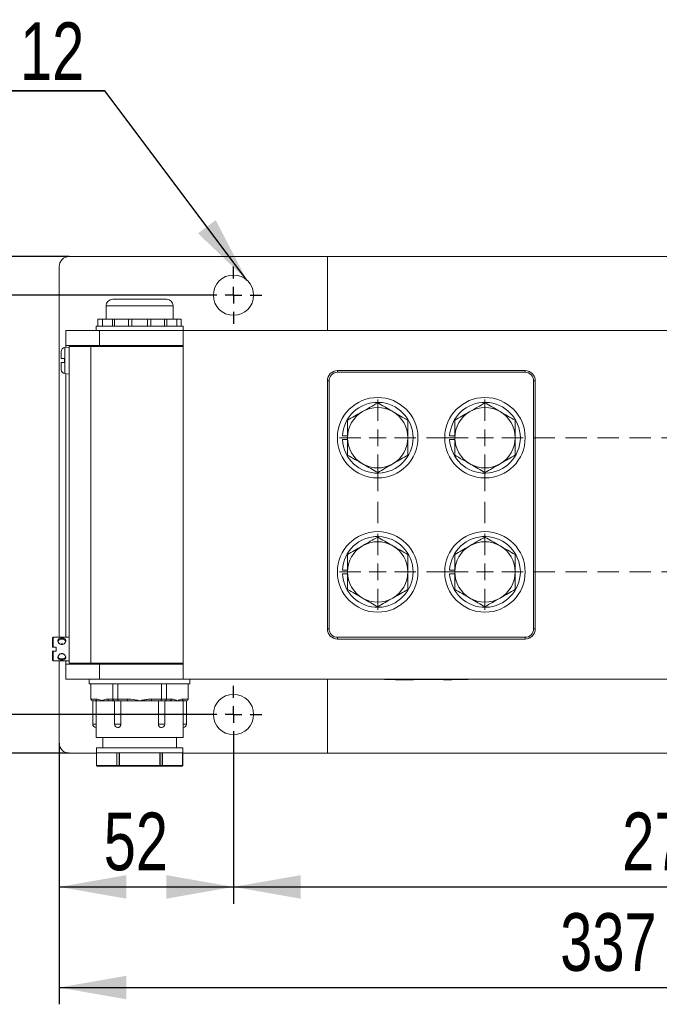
# Model space of a CAD drawing. Header units: millimetres. Extents: x 5 to 522, y 5 to 292.
# Tile 3 of 13: x 75 to 113, y 70 to 129. Entities that reach past the tile are written whole.
import ezdxf

# ---------------------------------------------------------------- set-up
doc = ezdxf.new("R2010")
doc.units = ezdxf.units.MM
doc.linetypes.add('HIDDEN', pattern=[1.905, 1.27, -0.635])
doc.layers.add('1', color=7, linetype='Continuous')
doc.layers.add('2', color=7, linetype='HIDDEN', lineweight=15)
doc.styles.add('SLDTEXTSTYLE0', font='TXT', dxfattribs={"width": 0.75})
doc.dimstyles.new('SLDDIMSTYLE0', dxfattribs={"dimtxt": 3.439583, "dimasz": 4, "dimexe": 0, "dimexo": 0.0625, "dimgap": 0.859896, "dimtad": 1, "dimlfac": 5, "dimrnd": 1e-09, "dimzin": 12, "dimdsep": 46, "dimtxsty": 'SLDTEXTSTYLE0', "dimsah": 1, "dimcen": 0.09, "dimadec": 0, "dimazin": 3, "dimtfac": 1, "dimtofl": 0, "dimtmove": 0, "dimatfit": 3, "dimfxl": 1, "dimfrac": 2, "dimtolj": 1, "dimtzin": 12, "dimarcsym": 0})
doc.dimstyles.new('SLDDIMSTYLE2', dxfattribs={"dimtxt": 0.18, "dimasz": 4, "dimexe": 0, "dimexo": 0.0625, "dimgap": 0, "dimtad": 0, "dimtih": 1, "dimtoh": 1, "dimdec": 0, "dimrnd": 1e-09, "dimzin": 0, "dimdsep": 46, "dimtxsty": 'Standard', "dimsah": 1, "dimcen": 0.09, "dimadec": 0, "dimazin": 0, "dimtfac": 4, "dimtdec": 0, "dimtofl": 0, "dimtmove": 0, "dimatfit": 3, "dimfxl": 1, "dimfrac": 2, "dimtolj": 1, "dimtzin": 0, "dimarcsym": 0})

# ---------------------------------------------------------------- blocks, each defined once
blk = doc.blocks.new('_D_9')
at = {"layer": '1'}
for p, q in [((77.649, 85.572), (77.649, 70.002)), ((145.049, 85.572), (145.049, 70.002)), ((77.649, 71.002), (145.049, 71.002))]:
    blk.add_line(p, q, dxfattribs=at)
for points in [[(77.649, 71.002), (81.649, 70.302), (81.649, 71.702)], [(145.049, 71.002), (141.049, 71.702), (141.049, 70.302)]]:
    blk.add_solid(points, dxfattribs=at)
at = {"layer": '1', "insert": (107.537, 75.436), "char_height": 3.4396, "attachment_point": 1, "style": 'SLDTEXTSTYLE0'}
blk.add_mtext('337', dxfattribs=at)
blk = doc.blocks.new('_D_10')
at = {"layer": '1'}
for p, q in [((77.649, 85.572), (77.649, 76.002)), ((88.049, 85.572), (88.049, 76.002)), ((77.649, 77.002), (88.049, 77.002))]:
    blk.add_line(p, q, dxfattribs=at)
for points in [[(77.649, 77.002), (81.649, 76.302), (81.649, 77.702)], [(88.049, 77.002), (84.049, 77.702), (84.049, 76.302)]]:
    blk.add_solid(points, dxfattribs=at)
at = {"layer": '1', "insert": (80.308, 81.436), "char_height": 3.4396, "attachment_point": 1, "style": 'SLDTEXTSTYLE0'}
blk.add_mtext('52', dxfattribs=at)
blk = doc.blocks.new('_D_11')
at = {"layer": '1'}
for p, q in [((88.049, 85.572), (88.049, 76.002)), ((142.049, 85.572), (142.049, 76.002)), ((88.049, 77.002), (142.049, 77.002))]:
    blk.add_line(p, q, dxfattribs=at)
for points in [[(88.049, 77.002), (92.049, 76.302), (92.049, 77.702)], [(142.049, 77.002), (138.049, 77.702), (138.049, 76.302)]]:
    blk.add_solid(points, dxfattribs=at)
at = {"layer": '1', "insert": (111.237, 81.436), "char_height": 3.4396, "attachment_point": 1, "style": 'SLDTEXTSTYLE0'}
blk.add_mtext('270', dxfattribs=at)
blk = doc.blocks.new('_D_13')
at = {"layer": '1'}
for p, q in [((86.339, 112.282), (69.047, 112.282)), ((70.047, 87.282), (70.047, 112.282)), ((86.339, 87.282), (69.047, 87.282))]:
    blk.add_line(p, q, dxfattribs=at)
for points in [[(70.047, 112.282), (69.347, 108.282), (70.747, 108.282)], [(70.047, 87.282), (70.747, 91.282), (69.347, 91.282)]]:
    blk.add_solid(points, dxfattribs=at)
at = {"layer": '1', "insert": (65.613, 96.141), "char_height": 3.4396, "attachment_point": 1, "rotation": 90, "style": 'SLDTEXTSTYLE0'}
blk.add_mtext('125', dxfattribs=at)
blk = doc.blocks.new('_D_14')
at = {"layer": '1'}
for p, q in [((78.239, 114.582), (63.047, 114.582)), ((64.047, 114.582), (64.047, 84.982)), ((78.239, 84.982), (63.047, 84.982))]:
    blk.add_line(p, q, dxfattribs=at)
for points in [[(64.047, 114.582), (63.347, 110.582), (64.747, 110.582)], [(64.047, 84.982), (64.747, 88.982), (63.347, 88.982)]]:
    blk.add_solid(points, dxfattribs=at)
at = {"layer": '1', "insert": (59.613, 96.141), "char_height": 3.4396, "attachment_point": 1, "rotation": 90, "style": 'SLDTEXTSTYLE0'}
blk.add_mtext('148', dxfattribs=at)
blk = doc.blocks.new('SW_NOTE_5')
at = {"layer": '1', "color": 0}
for p, q in [((-15.049, 0), (0, 0)), ((0, 0), (-15.049, 0)), ((-15.049, 0), (0, 0)), ((0, 0), (-15.049, 0)), ((-15.049, 0), (0, 0)), ((0, 0), (-15.049, 0))]:
    blk.add_line(p, q, dxfattribs=at)
at = {"layer": '1', "color": 0, "char_height": 3.4396, "attachment_point": 1, "style": 'SLDTEXTSTYLE0'}
for s, insert in [('%%c', (-10.246, 4.088)), ('12', (-5.054, 4.088)), ('4x', (-14.992, 4.088))]:
    blk.add_mtext(s, dxfattribs=dict(at, insert=insert))
blk = doc.blocks.new('SW_CENTERMARKSYMBOL_1')
at = {"layer": '1', "color": 0}
for p, q in [((0, 1), (0, 1.7)), ((-1, 0), (-1.7, 0)), ((0, 0), (-0.5, 0)), ((0, 0), (0, 0.5)), ((0, 0), (0, -0.5)), ((0, 0), (0.5, 0)), ((1, 0), (1.7, 0)), ((0, -1), (0, -1.7))]:
    blk.add_line(p, q, dxfattribs=at)
blk = doc.blocks.new('SW_CENTERMARKSYMBOL_4')
at = {"layer": '1', "color": 0}
for p, q in [((0, 1), (0, 1.7)), ((-1, 0), (-1.7, 0)), ((0, 0), (-0.5, 0)), ((0, 0), (0, 0.5)), ((0, 0), (0, -0.5)), ((0, 0), (0.5, 0)), ((1, 0), (1.7, 0)), ((0, -1), (0, -1.7))]:
    blk.add_line(p, q, dxfattribs=at)
blk = doc.blocks.new('SW_CENTERMARKSYMBOL_5')
at = {"layer": '2', "color": 0}
for p, q in [((0, 1), (0, 2.3)), ((-1, 0), (-2.3, 0)), ((0, 0), (-0.5, 0)), ((0, 0), (0, 0.5)), ((0, 0), (0, -0.5)), ((0, 0), (0.5, 0)), ((1, 0), (2.3, 0)), ((0, -1), (0, -2.3))]:
    blk.add_line(p, q, dxfattribs=at)
blk = doc.blocks.new('SW_CENTERMARKSYMBOL_6')
at = {"layer": '2', "color": 0}
for p, q in [((0, 1), (0, 2.3)), ((-1, 0), (-2.3, 0)), ((0, 0), (-0.5, 0)), ((0, 0), (0, 0.5)), ((0, 0), (0, -0.5)), ((0, 0), (0.5, 0)), ((1, 0), (2.3, 0)), ((0, -1), (0, -2.3))]:
    blk.add_line(p, q, dxfattribs=at)
blk = doc.blocks.new('SW_CENTERMARKSYMBOL_7')
at = {"layer": '2', "color": 0}
for p, q in [((0, 1), (0, 2.3)), ((-1, 0), (-2.3, 0)), ((0, 0), (-0.5, 0)), ((0, 0), (0, 0.5)), ((0, 0), (0, -0.5)), ((0, 0), (0.5, 0)), ((1, 0), (2.3, 0)), ((0, -1), (0, -2.3))]:
    blk.add_line(p, q, dxfattribs=at)
blk = doc.blocks.new('SW_CENTERMARKSYMBOL_8')
at = {"layer": '2', "color": 0}
for p, q in [((0, 1), (0, 2.3)), ((-1, 0), (-2.3, 0)), ((0, 0), (-0.5, 0)), ((0, 0), (0, 0.5)), ((0, 0), (0, -0.5)), ((0, 0), (0.5, 0)), ((1, 0), (2.3, 0)), ((0, -1), (0, -2.3))]:
    blk.add_line(p, q, dxfattribs=at)
blk = doc.blocks.new('SW_CENTERMARKSYMBOL_13')
at = {"layer": '2', "color": 0}
for p, q in [((0, 1), (0, 2.3)), ((6.4, 1), (6.4, 2.3)), ((30.4, 1), (30.4, 2.3)), ((36.8, 1), (36.8, 2.3)), ((-1, 0), (-2.3, 0)), ((0, 0), (-0.5, 0)), ((0, 0), (0, 0.5)), ((0, 0), (0, -0.5)), ((0, 0), (0.5, 0)), ((1, 0), (5.4, 0)), ((6.4, 0), (5.9, 0)), ((6.4, 0), (6.4, 0.5)), ((6.4, 0), (6.4, -0.5)), ((6.4, 0), (6.9, 0)), ((7.4, 0), (29.4, 0)), ((30.4, 0), (29.9, 0)), ((30.4, 0), (30.4, 0.5)), ((30.4, 0), (30.4, -0.5)), ((30.4, 0), (30.9, 0)), ((31.4, 0), (35.8, 0)), ((36.8, 0), (36.3, 0)), ((36.8, 0), (36.8, 0.5)), ((36.8, 0), (36.8, -0.5)), ((36.8, 0), (37.3, 0)), ((37.8, 0), (39.1, 0)), ((0, -7), (0, -1)), ((6.4, -7), (6.4, -1)), ((30.4, -7), (30.4, -1)), ((36.8, -7), (36.8, -1)), ((0, -8), (0, -7.5)), ((6.4, -8), (6.4, -7.5)), ((30.4, -8), (30.4, -7.5)), ((36.8, -8), (36.8, -7.5)), ((-1, -8), (-2.3, -8)), ((0, -8), (-0.5, -8)), ((0, -8), (0, -8.5)), ((0, -8), (0.5, -8)), ((1, -8), (5.4, -8)), ((6.4, -8), (5.9, -8)), ((6.4, -8), (6.4, -8.5)), ((6.4, -8), (6.9, -8)), ((7.4, -8), (29.4, -8)), ((30.4, -8), (29.9, -8)), ((30.4, -8), (30.4, -8.5)), ((30.4, -8), (30.9, -8)), ((31.4, -8), (35.8, -8)), ((36.8, -8), (36.3, -8)), ((36.8, -8), (36.8, -8.5)), ((36.8, -8), (37.3, -8)), ((37.8, -8), (39.1, -8)), ((0, -9), (0, -10.3)), ((6.4, -9), (6.4, -10.3)), ((30.4, -9), (30.4, -10.3)), ((36.8, -9), (36.8, -10.3))]:
    blk.add_line(p, q, dxfattribs=at)

msp = doc.modelspace()

# ---------------------------------------------------------------- linework, layer by layer
at = {"color": 7, "linetype": 'Continuous', "lineweight": 15}
for p, q in [((93.6491, 114.5824), (78.2491, 114.5824)), ((93.6491, 114.5824), (136.4491, 114.5824)), ((93.6491, 110.1824), (93.6491, 114.5824)), ((77.6491, 113.9824), (77.6491, 91.8824)), ((80.4491, 111.6424), (80.4491, 110.8424)), ((84.4491, 111.6424), (80.4491, 111.6424)), ((80.8491, 112.0424), (84.0491, 112.0424)), ((84.4491, 110.8424), (84.4491, 111.6424)), ((79.8491, 110.4424), (79.8491, 110.1824)), ((85.0491, 110.4424), (79.8491, 110.4424)), ((79.9628, 110.8424), (79.9628, 110.4424)), ((79.9628, 110.8424), (80.2289, 110.8424)), ((80.2289, 110.8424), (80.2289, 110.4424)), ((80.2289, 110.8424), (80.8248, 110.8424)), ((80.8248, 110.8424), (80.8248, 110.4424)), ((80.9652, 110.8424), (80.8248, 110.8424)), ((80.9559, 110.8424), (80.9559, 110.4424)), ((80.9559, 110.8424), (81.7843, 110.8424)), ((81.7843, 110.8424), (81.7843, 110.4424)), ((81.9761, 110.8424), (81.7843, 110.8424)), ((81.9761, 110.4424), (81.9761, 110.8424)), ((81.9761, 110.8424), (82.922, 110.8424)), ((82.922, 110.8424), (82.922, 110.4424)), ((83.1138, 110.8424), (82.922, 110.8424)), ((83.1138, 110.4424), (83.1138, 110.8424)), ((83.1138, 110.8424), (83.9422, 110.8424)), ((84.0733, 110.8424), (83.9329, 110.8424)), ((83.9422, 110.4424), (83.9422, 110.8424)), ((84.0733, 110.4424), (84.0733, 110.8424)), ((84.0733, 110.8424), (84.6692, 110.8424)), ((84.6692, 110.4424), (84.6692, 110.8424)), ((84.6692, 110.8424), (84.9353, 110.8424)), ((84.9353, 110.4424), (84.9353, 110.8424)), ((85.0491, 110.1824), (85.0491, 110.4424)), ((78.0491, 109.2824), (78.0491, 110.1824)), ((78.0491, 110.1824), (80.0491, 110.1824)), ((80.0491, 110.1824), (80.0491, 109.2824)), ((85.0491, 110.1824), (80.0491, 110.1824)), ((85.0491, 110.1824), (145.0491, 110.1824)), ((85.0491, 110.1824), (85.0491, 89.3824)), ((80.0491, 109.2824), (78.0491, 109.2824)), ((78.0491, 109.2824), (78.0491, 109.1649)), ((78.2491, 109.2224), (78.2491, 90.3424)), ((78.2491, 109.2224), (79.5491, 109.2224)), ((78.8491, 109.2224), (78.8491, 109.2824)), ((79.5491, 109.2224), (79.5491, 90.3424)), ((79.5491, 109.2224), (85.0491, 109.2224)), ((85.0491, 109.2824), (80.0491, 109.2824)), ((80.0491, 109.2824), (80.0491, 109.2224)), ((77.7691, 108.5024), (77.7691, 108.9205)), ((78.2491, 109.1824), (77.9881, 109.1596)), ((77.9881, 109.1596), (77.9881, 108.3824)), ((77.7691, 107.8443), (77.7691, 108.2624)), ((77.9691, 108.5024), (77.9691, 108.2624)), ((77.9881, 108.3824), (77.9881, 107.6052)), ((77.9881, 107.6052), (78.2491, 107.5824)), ((78.0491, 107.5999), (78.0491, 91.8824)), ((94.2491, 107.7824), (105.4491, 107.7824)), ((94.2491, 107.6824), (94.2491, 107.7824)), ((105.4491, 107.6824), (94.2491, 107.6824)), ((105.4491, 107.7824), (105.4491, 107.6824)), ((93.7491, 107.1824), (93.6491, 107.1824)), ((93.6491, 92.3824), (93.6491, 107.1824)), ((93.7491, 107.1824), (93.7491, 92.3824)), ((105.9491, 92.3824), (105.9491, 107.1824)), ((106.0491, 107.1824), (105.9491, 107.1824)), ((106.0491, 107.1824), (106.0491, 92.3824)), ((94.8491, 103.8874), (94.5417, 103.8874)), ((94.5417, 103.6774), (94.8491, 103.6774)), ((101.2491, 103.8874), (100.9417, 103.8874)), ((100.9417, 103.6774), (101.2491, 103.6774)), ((94.5417, 95.8874), (94.8491, 95.8874)), ((100.9417, 95.8874), (101.2491, 95.8874)), ((94.8491, 95.6774), (94.5417, 95.6774)), ((101.2491, 95.6774), (100.9417, 95.6774)), ((93.7491, 92.3824), (93.6491, 92.3824)), ((106.0491, 92.3824), (105.9491, 92.3824)), ((77.2491, 91.3024), (77.2491, 91.8424)), ((78.2491, 91.8824), (77.2891, 91.8824)), ((77.2891, 91.8824), (77.2891, 91.3024)), ((94.2491, 91.8824), (105.4491, 91.8824)), ((94.2491, 91.8824), (94.2491, 91.7824)), ((105.4491, 91.7824), (94.2491, 91.7824)), ((105.4491, 91.7824), (105.4491, 91.8824)), ((77.2491, 90.5224), (77.2491, 91.0624)), ((77.4691, 91.3024), (77.2891, 91.3024)), ((77.2891, 91.0624), (77.4691, 91.0624)), ((77.2891, 91.0624), (77.2891, 90.4824)), ((77.4691, 91.0624), (77.4691, 91.3024)), ((77.2891, 90.4824), (78.2491, 90.4824)), ((77.6491, 90.4824), (77.6491, 85.5824)), ((78.0491, 90.4824), (78.0491, 90.2824)), ((78.0491, 89.3824), (78.0491, 90.2824)), ((78.0491, 90.2824), (80.0491, 90.2824)), ((78.2491, 90.3424), (79.5491, 90.3424)), ((78.8491, 90.2824), (78.8491, 90.3424)), ((79.5491, 90.3424), (85.0491, 90.3424)), ((80.0491, 90.3424), (80.0491, 90.2824)), ((80.0491, 90.2824), (80.0491, 89.3824)), ((85.0491, 90.2824), (80.0491, 90.2824)), ((80.0491, 89.3824), (78.0491, 89.3824)), ((79.4491, 89.3824), (79.4491, 89.1024)), ((85.0491, 89.3824), (80.0491, 89.3824)), ((85.0491, 89.3824), (145.0491, 89.3824)), ((85.4491, 89.1024), (85.4491, 89.3824)), ((93.6491, 84.9824), (93.6491, 89.3824)), ((97.0491, 89.3824), (97.0491, 89.3604)), ((102.0491, 89.3604), (97.0491, 89.3604)), ((97.7218, 89.3404), (97.7218, 89.3604)), ((97.7218, 89.3404), (98.7948, 89.3404)), ((98.7948, 89.3404), (98.7948, 89.3604)), ((99.4945, 89.3404), (99.4945, 89.3604)), ((99.8491, 89.3404), (99.8491, 89.3604)), ((100.5854, 89.3404), (100.5854, 89.3604)), ((100.5854, 89.3404), (101.0763, 89.3404)), ((101.0763, 89.3404), (101.0763, 89.3604)), ((102.0491, 89.3604), (102.0491, 89.3824)), ((85.4491, 89.1024), (79.4491, 89.1024)), ((79.5491, 88.2024), (79.5491, 89.1024)), ((80.8491, 88.2024), (80.8491, 89.1024)), ((81.1491, 88.2024), (81.1491, 89.1024)), ((83.7491, 88.2024), (83.7491, 89.1024)), ((84.0491, 88.2024), (84.0491, 89.1024)), ((85.3491, 88.2024), (85.3491, 89.1024)), ((79.5491, 88.2024), (79.8421, 88.2024)), ((79.9287, 88.1024), (79.6491, 88.1024)), ((79.651, 88.1024), (79.651, 86.7024)), ((79.8587, 86.7024), (79.8587, 88.1024)), ((80.1991, 88.1024), (79.9287, 88.1024)), ((80.6426, 88.1024), (80.1991, 88.1024)), ((80.556, 88.2024), (80.8491, 88.2024)), ((80.9223, 88.1024), (80.6426, 88.1024)), ((80.8491, 88.2024), (81.1491, 88.2024)), ((81.1758, 88.1024), (80.9223, 88.1024)), ((80.95, 88.1024), (80.95, 86.7024)), ((81.1491, 88.2024), (81.7352, 88.2024)), ((81.7352, 88.1024), (81.1758, 88.1024)), ((81.3269, 86.7024), (81.3269, 88.1024)), ((81.7352, 88.1024), (81.7352, 88.2024)), ((82.4491, 88.1024), (81.7352, 88.1024)), ((83.1629, 88.1024), (82.4491, 88.1024)), ((83.1629, 88.2024), (83.1629, 88.1024)), ((83.1629, 88.2024), (83.7491, 88.2024)), ((83.7223, 88.1024), (83.1629, 88.1024)), ((83.5712, 88.1024), (83.5712, 86.7024)), ((83.9759, 88.1024), (83.7223, 88.1024)), ((83.7491, 88.2024), (84.0491, 88.2024)), ((83.9481, 86.7024), (83.9481, 88.1024)), ((84.2555, 88.1024), (83.9759, 88.1024)), ((84.0491, 88.2024), (84.3421, 88.2024)), ((84.6991, 88.1024), (84.2555, 88.1024)), ((84.9694, 88.1024), (84.6991, 88.1024)), ((85.2491, 88.1024), (84.9694, 88.1024)), ((85.0394, 88.1024), (85.0394, 86.7024)), ((85.056, 88.2024), (85.3491, 88.2024)), ((85.2471, 86.7024), (85.2471, 88.1024)), ((79.651, 86.7024), (79.8587, 86.7024)), ((79.851, 86.5024), (79.851, 85.9024)), ((80.95, 86.7024), (81.3269, 86.7024)), ((83.5712, 86.7024), (83.9481, 86.7024)), ((85.0394, 86.7024), (85.2471, 86.7024)), ((85.0471, 85.9024), (85.0471, 86.5024)), ((85.0471, 85.9024), (79.851, 85.9024)), ((80.2491, 85.9024), (80.2491, 85.3024)), ((84.6491, 85.3024), (84.6491, 85.9024)), ((79.8779, 85.3024), (79.8779, 85.0024)), ((79.8779, 85.3024), (85.0202, 85.3024)), ((85.0202, 85.0024), (85.0202, 85.3024)), ((78.2491, 84.9824), (79.8779, 84.9824)), ((79.8779, 84.2424), (79.8779, 85.0024)), ((79.8779, 85.0024), (79.8793, 85.0024)), ((79.8793, 85.0024), (81.0892, 85.0024)), ((79.8832, 85.0024), (79.8832, 84.2424)), ((81.0831, 84.2424), (81.0831, 85.0024)), ((81.0892, 85.0024), (81.0978, 85.0024)), ((81.0978, 85.0024), (81.0978, 84.2424)), ((81.0978, 85.0024), (81.1635, 85.0024)), ((81.1635, 85.0024), (81.2292, 85.0024)), ((81.2292, 84.2424), (81.2292, 85.0024)), ((81.2292, 85.0024), (81.2392, 85.0024)), ((81.2392, 85.0024), (83.6589, 85.0024)), ((81.2492, 85.0024), (81.2492, 84.2424)), ((83.6489, 84.2424), (83.6489, 85.0024)), ((83.6589, 85.0024), (83.6689, 85.0024)), ((83.6689, 85.0024), (83.6689, 84.2424)), ((83.6689, 85.0024), (83.7346, 85.0024)), ((83.7346, 85.0024), (83.8004, 85.0024)), ((83.8004, 84.2424), (83.8004, 85.0024)), ((83.8004, 85.0024), (83.8089, 85.0024)), ((83.8089, 85.0024), (85.0188, 85.0024)), ((83.815, 85.0024), (83.815, 84.2424)), ((85.0149, 84.2424), (85.0149, 85.0024)), ((85.0188, 85.0024), (85.0202, 85.0024)), ((85.0202, 85.0024), (85.0202, 84.2424)), ((85.0202, 84.9824), (93.6491, 84.9824)), ((136.4491, 84.9824), (93.6491, 84.9824)), ((79.8832, 84.2424), (79.8779, 84.2424)), ((79.8832, 84.2424), (81.0831, 84.2424)), ((81.1178, 84.2024), (79.9179, 84.2024)), ((81.0978, 84.2424), (81.0831, 84.2424)), ((81.0978, 84.2424), (81.2292, 84.2424)), ((81.2492, 84.2024), (81.1178, 84.2024)), ((81.2492, 84.2424), (81.2292, 84.2424)), ((81.2492, 84.2424), (83.6489, 84.2424)), ((81.2492, 84.2424), (81.2492, 84.2024)), ((83.6489, 84.2024), (81.2492, 84.2024)), ((83.6689, 84.2424), (83.6489, 84.2424)), ((83.6489, 84.2024), (83.6489, 84.2424)), ((83.7804, 84.2024), (83.6489, 84.2024)), ((83.6689, 84.2424), (83.8004, 84.2424)), ((84.9802, 84.2024), (83.7804, 84.2024)), ((83.815, 84.2424), (83.8004, 84.2424)), ((83.815, 84.2424), (85.0149, 84.2424)), ((85.0202, 84.2424), (85.0149, 84.2424))]:
    msp.add_line(p, q, dxfattribs=at)
at = {"color": 7, "linetype": 'Continuous', "lineweight": 15, "flags": 128}
for points in [[(77.8523, 91.4587), (77.8937, 91.4715), (77.9646, 91.5172), (78.0121, 91.5791), (78.0248, 91.6121), (78.0291, 91.6439), (78.0247, 91.6733), (78.0121, 91.6989), (77.9646, 91.7372), (77.8937, 91.7587), (77.8524, 91.7638), (77.809, 91.7654), (77.7657, 91.7638), (77.7243, 91.7587), (77.6535, 91.7372), (77.606, 91.6989), (77.5933, 91.6732), (77.5891, 91.6438), (77.5934, 91.612), (77.606, 91.5791), (77.6535, 91.5172), (77.7244, 91.4715), (77.7659, 91.4587), (77.8091, 91.4543), (77.8091, 91.4543)], [(81.0978, 84.2424), (81.0981, 84.2346), (81.0993, 84.2271), (81.1011, 84.2202), (81.1036, 84.2141), (81.1066, 84.2091), (81.1101, 84.2055), (81.1139, 84.2032), (81.1178, 84.2024)], [(81.2492, 84.2024), (81.2453, 84.2032), (81.2415, 84.2055), (81.2381, 84.2091), (81.235, 84.2141), (81.2326, 84.2202), (81.2307, 84.2271), (81.2296, 84.2346), (81.2292, 84.2424)], [(83.6689, 84.2424), (83.6685, 84.2346), (83.6674, 84.2271), (83.6656, 84.2202), (83.6631, 84.2141), (83.66, 84.2091), (83.6566, 84.2055), (83.6528, 84.2032), (83.6489, 84.2024)], [(83.7804, 84.2024), (83.7843, 84.2032), (83.788, 84.2055), (83.7915, 84.2091), (83.7945, 84.2141), (83.797, 84.2202), (83.7988, 84.2271), (83.8, 84.2346), (83.8004, 84.2424)]]:
    msp.add_lwpolyline(points, dxfattribs=at)
at = {"color": 7, "linetype": 'Continuous', "lineweight": 15}
for centre, radius in [((88.0491, 112.2824), 1.2), ((96.6491, 103.7824), 2.4), ((103.0491, 103.7824), 2.4), ((96.6491, 95.7824), 2.4), ((103.0491, 95.7824), 2.4), ((88.0491, 87.2824), 1.2)]:
    msp.add_circle(centre, radius, dxfattribs=at)
for centre, radius, start, end in [((78.2491, 113.9824), 0.6, 90, 180), ((80.8491, 111.6424), 0.4, 90, 180), ((84.0491, 111.6424), 0.4, 0, 90), ((78.0091, 108.9205), 0.24, 95, 180), ((78.0091, 107.8443), 0.24, 180, 265), ((94.2491, 107.1824), 0.6, 90, 180), ((94.2491, 107.1824), 0.5, 90, 180), ((105.4491, 107.1824), 0.6, 0, 90), ((105.4491, 107.1824), 0.5, 0, 90), ((96.6491, 103.7824), 2.11, 182.85239, 177.14761), ((103.0491, 103.7824), 2.11, 182.85239, 177.14761), ((96.6491, 103.7824), 1.8, 120, 180), ((96.6491, 103.7824), 1.8, 60, 120), ((96.6491, 103.7824), 1.8, 0, 60), ((103.0491, 103.7824), 1.8, 120, 180), ((103.0491, 103.7824), 1.8, 60, 120), ((103.0491, 103.7824), 1.8, 0, 60), ((96.6491, 103.7824), 1.8, 180, 240), ((96.6491, 103.7824), 1.8, 300, 0), ((103.0491, 103.7824), 1.8, 180, 240), ((103.0491, 103.7824), 1.8, 300, 0), ((96.6491, 103.7824), 1.8, 240, 300), ((103.0491, 103.7824), 1.8, 240, 300), ((96.6491, 95.7824), 2.11, 182.85239, 177.14761), ((96.6491, 95.7824), 1.8, 60, 120), ((103.0491, 95.7824), 2.11, 182.85239, 177.14761), ((103.0491, 95.7824), 1.8, 60, 120), ((96.6491, 95.7824), 1.8, 120, 180), ((96.6491, 95.7824), 1.8, 0, 60), ((103.0491, 95.7824), 1.8, 120, 180), ((103.0491, 95.7824), 1.8, 0, 60), ((96.6491, 95.7824), 1.8, 180, 240), ((96.6491, 95.7824), 1.8, 300, 0), ((103.0491, 95.7824), 1.8, 180, 240), ((103.0491, 95.7824), 1.8, 300, 0), ((96.6491, 95.7824), 1.8, 240, 300), ((103.0491, 95.7824), 1.8, 240, 300), ((94.2491, 92.3824), 0.6, 180, 270), ((94.2491, 92.3824), 0.5, 180, 270), ((105.4491, 92.3824), 0.5, 270, 0), ((105.4491, 92.3824), 0.6, 270, 0), ((77.2891, 91.8424), 0.04, 90, 180), ((77.2891, 90.5224), 0.04, 180, 270), ((79.6491, 88.2024), 0.1, 180, 270), ((79.9359, 88.1962), 0.094, 176.190145, 265.596548), ((80.6498, 88.1962), 0.094, 176.188296, 265.598397), ((84.2483, 88.1962), 0.094, 274.402377, 3.81093), ((84.9622, 88.1962), 0.094, 274.402377, 3.81093), ((85.2491, 88.2024), 0.1, 270, 0), ((79.851, 86.7024), 0.2, 180, 270), ((81.15, 86.7024), 0.2, 180, 270), ((83.7481, 86.7024), 0.2, 270, 0), ((85.0471, 86.7024), 0.2, 270, 0), ((78.2491, 85.5824), 0.6, 180, 270), ((79.9179, 84.2424), 0.04, 180, 270), ((79.9208, 84.2399), 0.0376, 176.185766, 265.597155), ((81.1206, 84.2399), 0.0376, 176.190125, 265.597674), ((83.7775, 84.2399), 0.0376, 274.400393, 3.811808), ((84.9773, 84.2399), 0.0376, 274.402326, 3.809875), ((84.9802, 84.2424), 0.04, 270, 0)]:
    msp.add_arc(centre, radius, start, end, dxfattribs=at)
for centre, major_axis, ratio, start_param, end_param in [((77.8091, 91.1824), (0, -0.3111), 0.7071068, 2.758576, 3.5245384), ((80.9223, 88.2024), (0, 0.1), 0.7320508, 1.5707963, 3.1415927), ((81.1758, 88.2024), (0, 0.1), 0.2679492, 1.5707963, 3.1415927), ((83.7223, 88.2024), (0, 0.1), 0.2679492, 3.1415927, 4.712389), ((83.9758, 88.2024), (0, 0.1), 0.7320508, 3.1415927, 4.712389)]:
    msp.add_ellipse(centre, major_axis=major_axis, ratio=ratio, start_param=start_param, end_param=end_param, dxfattribs=at)
for points, knots in [([(77.9691, 108.5024), (77.9585, 108.5024), (77.922, 108.5024), (77.8639, 108.5024), (77.8078, 108.5024), (77.7745, 108.5024), (77.7708, 108.5024), (77.7691, 108.5024)], [0, 0, 0, 0, 0.0951684, 0.3301827, 0.5663762, 0.8051335, 1, 1, 1, 1]), ([(77.7691, 108.2624), (77.7691, 108.2624), (77.7693, 108.2624), (77.7813, 108.2624), (77.8255, 108.2624), (77.8902, 108.2624), (77.9429, 108.2624), (77.9691, 108.2624)], [0, 0, 0, 0, 0.0203987, 0.2733836, 0.5204186, 0.7621361, 1, 1, 1, 1]), ([(96.6491, 105.8609), (96.5029, 105.7765), (96.2079, 105.6062), (95.9029, 105.4301), (95.7491, 105.3413)], [0, 0, 0, 0, 0.49545806, 1, 1, 1, 1]), ([(97.5491, 105.3413), (97.5277, 105.3536), (97.3662, 105.4468), (97.0616, 105.6227), (96.7874, 105.781), (96.6491, 105.8609)], [0, 0, 0, 0, 0.0700896, 0.5307848, 1, 1, 1, 1]), ([(103.0491, 105.8609), (102.9029, 105.7765), (102.6079, 105.6062), (102.3029, 105.4301), (102.1491, 105.3413)], [0, 0, 0, 0, 0.49545836, 1, 1, 1, 1]), ([(103.9491, 105.3413), (103.9277, 105.3536), (103.7662, 105.4468), (103.4616, 105.6227), (103.1874, 105.781), (103.0491, 105.8609)], [0, 0, 0, 0, 0.0700897, 0.5307845, 1, 1, 1, 1]), ([(95.7491, 105.3413), (95.7277, 105.3289), (95.5662, 105.2357), (95.2616, 105.0598), (94.9874, 104.9015), (94.8491, 104.8216)], [0, 0, 0, 0, 0.0700896, 0.5307835, 1, 1, 1, 1]), ([(98.4491, 104.8216), (98.3029, 104.906), (98.0079, 105.0763), (97.7029, 105.2524), (97.5491, 105.3413)], [0, 0, 0, 0, 0.4954581, 1, 1, 1, 1]), ([(102.1491, 105.3413), (102.1277, 105.3289), (101.9662, 105.2357), (101.6616, 105.0598), (101.3874, 104.9015), (101.2491, 104.8216)], [0, 0, 0, 0, 0.07009085, 0.53078471, 1, 1, 1, 1]), ([(104.8491, 104.8216), (104.7029, 104.906), (104.4079, 105.0763), (104.1029, 105.2524), (103.9491, 105.3413)], [0, 0, 0, 0, 0.4954581, 1, 1, 1, 1]), ([(94.8491, 104.8216), (94.8491, 104.5543), (94.8491, 104.2115), (94.8491, 103.8599), (94.8491, 103.7824)], [0, 0, 0, 0, 0.77963591, 1, 1, 1, 1]), ([(98.4491, 103.7824), (98.4491, 103.8599), (98.4491, 104.2115), (98.4491, 104.5543), (98.4491, 104.8216)], [0, 0, 0, 0, 0.22036409, 1, 1, 1, 1]), ([(101.2491, 104.8216), (101.2491, 104.5543), (101.2491, 104.2115), (101.2491, 103.8599), (101.2491, 103.7824)], [0, 0, 0, 0, 0.77963591, 1, 1, 1, 1]), ([(104.8491, 103.7824), (104.8491, 103.8599), (104.8491, 104.2115), (104.8491, 104.5543), (104.8491, 104.8216)], [0, 0, 0, 0, 0.22036409, 1, 1, 1, 1]), ([(94.8491, 103.7824), (94.8491, 103.4997), (94.8491, 103.1479), (94.8491, 102.8096), (94.8491, 102.7432)], [0, 0, 0, 0, 0.8036471, 1, 1, 1, 1]), ([(98.4491, 102.7432), (98.4491, 102.8096), (98.4491, 103.1479), (98.4491, 103.4997), (98.4491, 103.7824)], [0, 0, 0, 0, 0.1963529, 1, 1, 1, 1]), ([(101.2491, 103.7824), (101.2491, 103.4997), (101.2491, 103.1479), (101.2491, 102.8096), (101.2491, 102.7432)], [0, 0, 0, 0, 0.8036471, 1, 1, 1, 1]), ([(104.8491, 102.7432), (104.8491, 102.8096), (104.8491, 103.1479), (104.8491, 103.4997), (104.8491, 103.7824)], [0, 0, 0, 0, 0.1963529, 1, 1, 1, 1]), ([(94.8491, 102.7432), (94.9952, 102.6588), (95.2902, 102.4885), (95.5952, 102.3124), (95.7491, 102.2236)], [0, 0, 0, 0, 0.495458, 1, 1, 1, 1]), ([(97.5491, 102.2236), (97.5704, 102.2359), (97.7319, 102.3292), (98.0365, 102.505), (98.3107, 102.6633), (98.4491, 102.7432)], [0, 0, 0, 0, 0.07008972, 0.53078363, 1, 1, 1, 1]), ([(101.2491, 102.7432), (101.3952, 102.6588), (101.6902, 102.4885), (101.9952, 102.3124), (102.1491, 102.2236)], [0, 0, 0, 0, 0.495458, 1, 1, 1, 1]), ([(103.9491, 102.2236), (103.9704, 102.2359), (104.1319, 102.3292), (104.4365, 102.505), (104.7107, 102.6633), (104.8491, 102.7432)], [0, 0, 0, 0, 0.07009033, 0.53078424, 1, 1, 1, 1]), ([(95.7491, 102.2236), (95.7704, 102.2112), (95.9319, 102.118), (96.2365, 101.9421), (96.5107, 101.7838), (96.6491, 101.7039)], [0, 0, 0, 0, 0.0700909, 0.5307848, 1, 1, 1, 1]), ([(96.6491, 101.7039), (96.7952, 101.7883), (97.0902, 101.9587), (97.3952, 102.1347), (97.5491, 102.2236)], [0, 0, 0, 0, 0.4954581, 1, 1, 1, 1]), ([(102.1491, 102.2236), (102.1704, 102.2112), (102.3319, 102.118), (102.6365, 101.9421), (102.9107, 101.7838), (103.0491, 101.7039)], [0, 0, 0, 0, 0.0700898, 0.5307839, 1, 1, 1, 1]), ([(103.0491, 101.7039), (103.1952, 101.7883), (103.4902, 101.9587), (103.7952, 102.1347), (103.9491, 102.2236)], [0, 0, 0, 0, 0.4954578, 1, 1, 1, 1]), ([(96.6491, 97.8609), (96.5029, 97.7765), (96.2079, 97.6062), (95.9029, 97.4301), (95.7491, 97.3413)], [0, 0, 0, 0, 0.4954581, 1, 1, 1, 1]), ([(97.5491, 97.3413), (97.5277, 97.3536), (97.3662, 97.4468), (97.0616, 97.6227), (96.7874, 97.781), (96.6491, 97.8609)], [0, 0, 0, 0, 0.0700897, 0.5307848, 1, 1, 1, 1]), ([(103.0491, 97.8609), (102.9029, 97.7765), (102.6079, 97.6062), (102.3029, 97.4301), (102.1491, 97.3413)], [0, 0, 0, 0, 0.4954584, 1, 1, 1, 1]), ([(103.9491, 97.3413), (103.9277, 97.3536), (103.7662, 97.4468), (103.4616, 97.6227), (103.1874, 97.781), (103.0491, 97.8609)], [0, 0, 0, 0, 0.0700898, 0.5307846, 1, 1, 1, 1]), ([(95.7491, 97.3413), (95.7277, 97.3289), (95.5662, 97.2357), (95.2616, 97.0598), (94.9874, 96.9015), (94.8491, 96.8216)], [0, 0, 0, 0, 0.07008972, 0.53078363, 1, 1, 1, 1]), ([(98.4491, 96.8216), (98.3029, 96.906), (98.0079, 97.0763), (97.7029, 97.2524), (97.5491, 97.3413)], [0, 0, 0, 0, 0.495458, 1, 1, 1, 1]), ([(102.1491, 97.3413), (102.1277, 97.3289), (101.9662, 97.2357), (101.6616, 97.0598), (101.3874, 96.9015), (101.2491, 96.8216)], [0, 0, 0, 0, 0.0700909, 0.5307848, 1, 1, 1, 1]), ([(104.8491, 96.8216), (104.7029, 96.906), (104.4079, 97.0763), (104.1029, 97.2524), (103.9491, 97.3413)], [0, 0, 0, 0, 0.495458, 1, 1, 1, 1]), ([(94.8491, 96.8216), (94.8491, 96.7552), (94.8491, 96.4169), (94.8491, 96.0651), (94.8491, 95.7824)], [0, 0, 0, 0, 0.1963529, 1, 1, 1, 1]), ([(98.4491, 95.7824), (98.4491, 96.0651), (98.4491, 96.4169), (98.4491, 96.7552), (98.4491, 96.8216)], [0, 0, 0, 0, 0.8036471, 1, 1, 1, 1]), ([(101.2491, 96.8216), (101.2491, 96.7552), (101.2491, 96.4169), (101.2491, 96.0651), (101.2491, 95.7824)], [0, 0, 0, 0, 0.1963529, 1, 1, 1, 1]), ([(104.8491, 95.7824), (104.8491, 96.0651), (104.8491, 96.4169), (104.8491, 96.7552), (104.8491, 96.8216)], [0, 0, 0, 0, 0.8036471, 1, 1, 1, 1]), ([(94.8491, 95.7824), (94.8491, 95.7049), (94.8491, 95.3533), (94.8491, 95.0105), (94.8491, 94.7432)], [0, 0, 0, 0, 0.22036409, 1, 1, 1, 1]), ([(98.4491, 94.7432), (98.4491, 95.0105), (98.4491, 95.3533), (98.4491, 95.7049), (98.4491, 95.7824)], [0, 0, 0, 0, 0.77963591, 1, 1, 1, 1]), ([(101.2491, 95.7824), (101.2491, 95.7049), (101.2491, 95.3533), (101.2491, 95.0105), (101.2491, 94.7432)], [0, 0, 0, 0, 0.22036409, 1, 1, 1, 1]), ([(104.8491, 94.7432), (104.8491, 95.0105), (104.8491, 95.3533), (104.8491, 95.7049), (104.8491, 95.7824)], [0, 0, 0, 0, 0.77963591, 1, 1, 1, 1]), ([(94.8491, 94.7432), (94.9952, 94.6588), (95.2902, 94.4885), (95.5952, 94.3124), (95.7491, 94.2236)], [0, 0, 0, 0, 0.4954581, 1, 1, 1, 1]), ([(97.5491, 94.2236), (97.5704, 94.2359), (97.7319, 94.3292), (98.0365, 94.505), (98.3107, 94.6633), (98.4491, 94.7432)], [0, 0, 0, 0, 0.0700896, 0.5307835, 1, 1, 1, 1]), ([(101.2491, 94.7432), (101.3952, 94.6588), (101.6902, 94.4885), (101.9952, 94.3124), (102.1491, 94.2236)], [0, 0, 0, 0, 0.4954581, 1, 1, 1, 1]), ([(103.9491, 94.2236), (103.9704, 94.2359), (104.1319, 94.3292), (104.4365, 94.505), (104.7107, 94.6633), (104.8491, 94.7432)], [0, 0, 0, 0, 0.0700902, 0.5307841, 1, 1, 1, 1]), ([(95.7491, 94.2236), (95.7704, 94.2112), (95.9319, 94.118), (96.2365, 93.9421), (96.5107, 93.7838), (96.6491, 93.7039)], [0, 0, 0, 0, 0.07009086, 0.5307848, 1, 1, 1, 1]), ([(96.6491, 93.7039), (96.7952, 93.7883), (97.0902, 93.9587), (97.3952, 94.1347), (97.5491, 94.2236)], [0, 0, 0, 0, 0.49545806, 1, 1, 1, 1]), ([(102.1491, 94.2236), (102.1704, 94.2112), (102.3319, 94.118), (102.6365, 93.9421), (102.9107, 93.7838), (103.0491, 93.7039)], [0, 0, 0, 0, 0.0700897, 0.5307839, 1, 1, 1, 1]), ([(103.0491, 93.7039), (103.1952, 93.7883), (103.4902, 93.9587), (103.7952, 94.1347), (103.9491, 94.2236)], [0, 0, 0, 0, 0.4954578, 1, 1, 1, 1]), ([(77.8091, 91.4543), (77.7928, 91.4553), (77.7602, 91.4573), (77.6978, 91.4783), (77.6298, 91.525), (77.576, 91.6002), (77.5565, 91.6792), (77.5759, 91.7468), (77.6298, 91.7943), (77.6977, 91.8172), (77.76, 91.826), (77.809, 91.8282), (77.858, 91.826), (77.9204, 91.8172), (77.9884, 91.7943), (78.0422, 91.7468), (78.0616, 91.6792), (78.0421, 91.6003), (77.9883, 91.525), (77.9203, 91.4783), (77.858, 91.4574), (77.8253, 91.4553), (77.8091, 91.4543)], [0, 0, 0, 0, 0.0301882, 0.0607242, 0.1223861, 0.1855848, 0.2498577, 0.3142913, 0.3776132, 0.4392354, 0.4696689, 0.4999749, 0.5302852, 0.56068, 0.6224432, 0.685745, 0.7500271, 0.814341, 0.8776359, 0.939308, 0.969757, 1, 1, 1, 1]), ([(77.2891, 91.3024), (77.2846, 91.3024), (77.2757, 91.3024), (77.2638, 91.3024), (77.2548, 91.3024), (77.2498, 91.3024), (77.2493, 91.3024), (77.2491, 91.3024)], [0, 0, 0, 0, 0.2105552, 0.4210924, 0.632995, 0.8478831, 1, 1, 1, 1]), ([(77.2491, 91.0624), (77.2495, 91.0624), (77.2504, 91.0624), (77.2575, 91.0624), (77.2679, 91.0624), (77.2791, 91.0624), (77.2863, 91.0624), (77.2891, 91.0624)], [0, 0, 0, 0, 0.2190961, 0.4382663, 0.6555645, 0.8695031, 1, 1, 1, 1]), ([(77.8091, 90.5374), (77.7928, 90.5378), (77.7602, 90.5386), (77.6978, 90.5478), (77.6298, 90.5704), (77.576, 90.6179), (77.5565, 90.6854), (77.5759, 90.7644), (77.6298, 90.8396), (77.6977, 90.8867), (77.76, 90.907), (77.809, 90.9123), (77.858, 90.907), (77.9204, 90.8868), (77.9884, 90.8396), (78.0422, 90.7645), (78.0616, 90.6855), (78.0421, 90.6179), (77.9883, 90.5704), (77.9203, 90.5478), (77.858, 90.5386), (77.8253, 90.5378), (77.8091, 90.5374)], [0, 0, 0, 0, 0.0301882, 0.0607242, 0.122386, 0.185585, 0.2498579, 0.3142915, 0.3776132, 0.4392355, 0.4696689, 0.4999749, 0.5302851, 0.5606799, 0.6224429, 0.6857451, 0.7500272, 0.814341, 0.8776359, 0.9393081, 0.969757, 1, 1, 1, 1]), ([(77.7649, 90.9058), (77.7511, 90.9021), (77.7095, 90.8909), (77.6496, 90.8501), (77.6089, 90.7968), (77.5919, 90.7525), (77.5876, 90.7204), (77.592, 90.6909), (77.609, 90.6566), (77.6496, 90.6246), (77.71, 90.6073), (77.7654, 90.6003), (77.7945, 90.5997), (77.8091, 90.5994)], [0, 0, 0, 0, 0.0655103, 0.1988388, 0.3323438, 0.3992768, 0.4661707, 0.532665, 0.5996642, 0.7329116, 0.8663312, 0.9333784, 1, 1, 1, 1]), ([(77.8091, 90.5994), (77.8236, 90.5997), (77.8527, 90.6003), (77.9081, 90.6073), (77.9685, 90.6246), (78.0092, 90.6566), (78.0262, 90.6909), (78.0305, 90.7205), (78.0261, 90.7526), (78.0092, 90.7968), (77.9685, 90.8501), (77.9086, 90.8909), (77.8669, 90.9021), (77.8532, 90.9058)], [0, 0, 0, 0, 0.0667319, 0.133587, 0.2670139, 0.4004536, 0.4674089, 0.5340178, 0.6009526, 0.6675151, 0.800963, 0.9345875, 1, 1, 1, 1]), ([(79.8421, 88.2024), (79.8755, 88.1996), (79.9519, 88.1931), (80.0701, 88.1534), (80.1553, 88.1199), (80.1983, 88.1027), (80.1991, 88.1024)], [0, 0, 0, 0, 0.27758498, 0.63523278, 0.99380769, 1, 1, 1, 1]), ([(80.1991, 88.1024), (80.1998, 88.1027), (80.285, 88.1368), (80.4031, 88.1888), (80.5226, 88.1994), (80.556, 88.2024)], [0, 0, 0, 0, 0.0061962, 0.7223701, 1, 1, 1, 1]), ([(81.7352, 88.2024), (81.802, 88.1994), (82.041, 88.1888), (82.2772, 88.1368), (82.4476, 88.1027), (82.4491, 88.1024)], [0, 0, 0, 0, 0.27763, 0.9938051, 1, 1, 1, 1]), ([(82.4491, 88.1024), (82.4505, 88.1027), (82.5364, 88.1199), (82.7069, 88.154), (82.9102, 88.1859), (83.0627, 88.2002), (83.1295, 88.2017), (83.1629, 88.2024)], [0, 0, 0, 0, 0.0061933, 0.3640536, 0.7223432, 0.8609943, 1, 1, 1, 1]), ([(84.3421, 88.2024), (84.3755, 88.1994), (84.495, 88.1888), (84.6131, 88.1368), (84.6983, 88.1027), (84.6991, 88.1024)], [0, 0, 0, 0, 0.2776284, 0.9938038, 1, 1, 1, 1]), ([(84.6991, 88.1024), (84.6998, 88.1027), (84.7849, 88.1368), (84.9031, 88.1888), (85.0226, 88.1994), (85.056, 88.2024)], [0, 0, 0, 0, 0.0061933, 0.7223714, 1, 1, 1, 1]), ([(79.8587, 86.7024), (79.8586, 86.6913), (79.8586, 86.6688), (79.8579, 86.6362), (79.8569, 86.6052), (79.8557, 86.5772), (79.8544, 86.5525), (79.8531, 86.5322), (79.852, 86.5166), (79.8514, 86.5076), (79.851, 86.5031), (79.851, 86.5026), (79.851, 86.5024)], [0, 0, 0, 0, 0.1057884, 0.2146462, 0.3204361, 0.429287, 0.5351123, 0.6440081, 0.749806, 0.8586789, 0.9289013, 1, 1, 1, 1]), ([(81.3269, 86.7024), (81.3249, 86.6799), (81.321, 86.635), (81.29, 86.5751), (81.2447, 86.5298), (81.1952, 86.5058), (81.1629, 86.5034), (81.15, 86.5024)], [0, 0, 0, 0, 0.214585, 0.429164, 0.6438259, 0.8584309, 1, 1, 1, 1]), ([(83.7481, 86.5024), (83.7286, 86.5046), (83.6895, 86.509), (83.6365, 86.5433), (83.5961, 86.5939), (83.5743, 86.6502), (83.5721, 86.6875), (83.5712, 86.7024)], [0, 0, 0, 0, 0.21419305, 0.42836862, 0.64276854, 0.85742023, 1, 1, 1, 1]), ([(85.0471, 86.5024), (85.047, 86.5046), (85.0466, 86.509), (85.0442, 86.5433), (85.0415, 86.5939), (85.0397, 86.6502), (85.0395, 86.6875), (85.0394, 86.7024)], [0, 0, 0, 0, 0.2141885, 0.4283699, 0.6427687, 0.8574197, 1, 1, 1, 1])]:
    msp.add_open_spline(points, degree=3, knots=knots, dxfattribs=at)

# ---------------------------------------------------------------- block references
at = {"layer": '1'}
for name, p in [('SW_NOTE_5', (80.3708, 124.4598)), ('SW_CENTERMARKSYMBOL_1', (88.0491, 112.2824)), ('SW_CENTERMARKSYMBOL_4', (88.0491, 87.2824))]:
    msp.add_blockref(name, p, dxfattribs=at)
at = {"layer": '2'}
for name, p in [('SW_CENTERMARKSYMBOL_8', (96.6491, 103.7824)), ('SW_CENTERMARKSYMBOL_13', (96.6491, 103.7824)), ('SW_CENTERMARKSYMBOL_7', (103.0491, 103.7824)), ('SW_CENTERMARKSYMBOL_5', (96.6491, 95.7824)), ('SW_CENTERMARKSYMBOL_6', (103.0491, 95.7824))]:
    msp.add_blockref(name, p, dxfattribs=at)

# ---------------------------------------------------------------- dimensions: what is measured, and where the dimension line sits
at = {"layer": '1'}
for base, p1, p2, picture, middle in [((64.0467, 84.9824), (78.2491, 114.5824), (78.2491, 84.9824), '_D_14', (64.0467, 99.9532)), ((70.0467, 112.2824), (86.3491, 87.2824), (86.3491, 112.2824), '_D_13', (70.0467, 99.9532))]:
    dim = msp.add_linear_dim(base=base, p1=p1, p2=p2, angle=90, dimstyle='SLDDIMSTYLE0', dxfattribs=at)
    dim.commit()
    dim.dimension.update_dxf_attribs({"geometry": picture, "text_midpoint": middle, "dimtype": 160})
for base, p1, p2, picture, middle in [((145.0491, 71.0024), (77.6491, 85.5824), (145.0491, 85.5824), '_D_9', (111.3491, 71.0024)), ((88.0491, 77.0024), (77.6491, 85.5824), (88.0491, 85.5824), '_D_10', (82.8491, 77.0024)), ((142.0491, 77.0024), (88.0491, 85.5824), (142.0491, 85.5824), '_D_11', (115.0491, 77.0024))]:
    dim = msp.add_linear_dim(base=base, p1=p1, p2=p2, dimstyle='SLDDIMSTYLE0', dxfattribs=at)
    dim.commit()
    dim.dimension.update_dxf_attribs({"geometry": picture, "text_midpoint": middle, "dimtype": 160})

# ---------------------------------------------------------------- leaders
msp.add_leader([(88.8639, 113.1633), (80.3708, 124.4598)], dimstyle='SLDDIMSTYLE2', dxfattribs=at)

doc.saveas('drawing.dxf')
